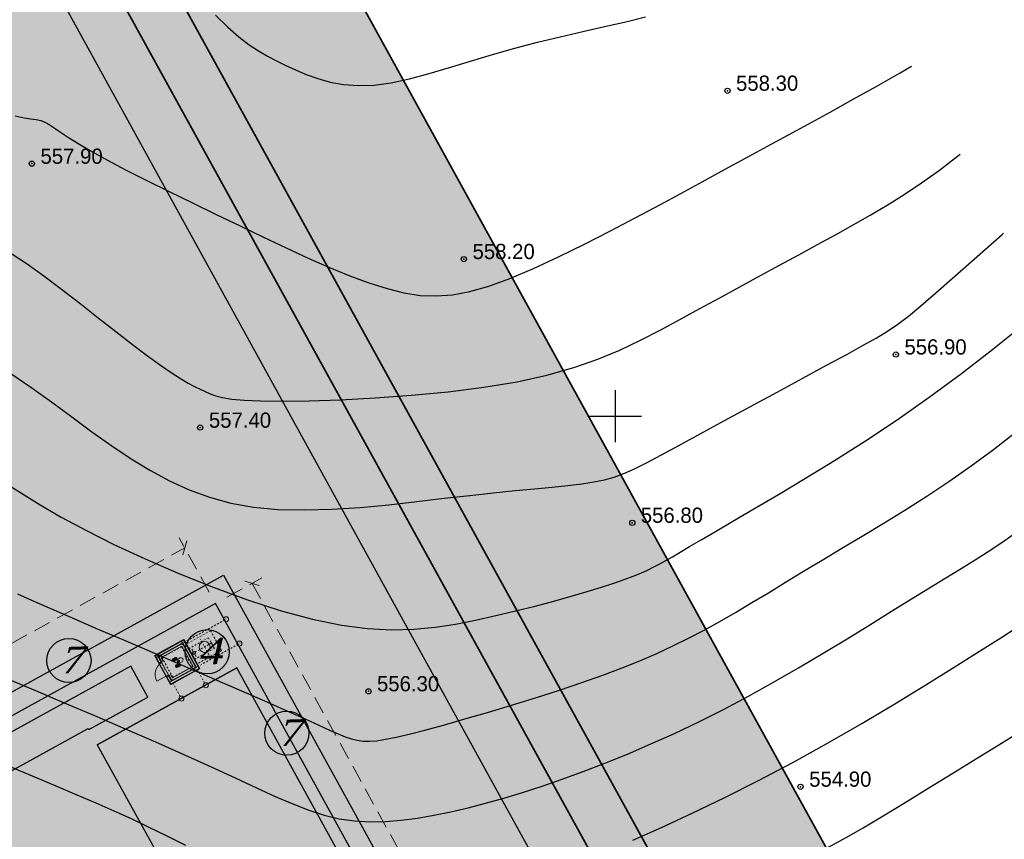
# Model space of a CAD drawing. Extents: x 883 to 364438, y -13 to 4201180.
# Tile 16 of 256: x 362263 to 362319, y 4200876 to 4200923. Entities that reach past the tile are written whole.
import ezdxf

# ---------------------------------------------------------------- set-up
doc = ezdxf.new("R2010")
doc.units = 0
doc.header["$LTSCALE"] = 0.5
doc.header["$MEASUREMENT"] = 0
doc.header["$PDMODE"] = 32
doc.header["$PDSIZE"] = 0.3
for name, pattern in [('ACAD_ISO03W100', [30, 12, -18]), ('ACAD_ISO10W100', [18, 12, -3, 0, -3]), ('CONTI', [0]), ('G_BUILDING_LINE', [3, 2, -1]), ('STRIH_1', [3, 2, -1])]:
    doc.linetypes.add(name, pattern=pattern)
for name, color, linetype in [('(004) Точки рельефа', 7, 'Continuous'), ('00', 7, 'Continuous'), ('GORIZDEFAULT', 32, 'CONTI'), ('PI_TTDEFAULT', 5, 'CONTI'), ('SETKR', 2, 'CONTI')]:
    doc.layers.add(name, color=color, linetype=linetype)
doc.layers.add('(032) Горизонтали утолщенные', color=32, linetype='Continuous', lineweight=30)
doc.layers.add('.', color=7, linetype='Continuous', lineweight=15)
doc.styles.add('D-431', font='d431.ttf')
doc.styles.add('ESKD1', font='times.ttf', dxfattribs={"width": 0.6, "oblique": 15})
doc.styles.get("Standard").update_dxf_attribs({"font": 'times.ttf'})
doc.styles.add('TimesNewRomanCyr', font='times.ttf', dxfattribs={"width": 0.5, "height": 1})
doc.linetypes.add('ограждение2', pattern='A,0.25,-0.1,[132,ltypeshp.shx,S=0.1,R=0,X=-0.1,Y=0],-0.1,1', length=1.45)
doc.dimstyles.new('GENPLAN1', dxfattribs={"dimscale": 0.5, "dimtxt": 1, "dimasz": 1.2, "dimexe": 1.3, "dimexo": 1.5, "dimgap": 0.5, "dimtad": 1, "dimdec": 1, "dimzin": 0, "dimdsep": 46, "dimtxsty": 'TimesNewRomanCyr', "dimblk1": 'OBLIQUE', "dimblk2": 'OBLIQUE', "dimsah": 1, "dimcen": 1, "dimadec": 0, "dimazin": 0, "dimtfac": 0.75, "dimtdec": 1, "dimtix": 1, "dimtmove": 0, "dimatfit": 3, "dimfxl": 1, "dimtvp": 1.2, "dimtfill": 1, "dimlwd": 0, "dimlwe": 0, "dimarcsym": 0})

# ---------------------------------------------------------------- blocks, each defined once
blk = doc.blocks.new('BL_333')
at = {"color": 0}
for p, q in [((0, -1.5), (0, 1.5)), ((-1.5, 0), (1.5, 0))]:
    blk.add_line(p, q, dxfattribs=at)
blk = doc.blocks.new('gergrgrre')
at = {"layer": '(032) Горизонтали утолщенные', "color": 32}
for points in [[(360515.46, 4200917.28, 558), (360515.98, 4200917.16, 558), (360516.37, 4200917.1, 558), (360516.68, 4200917.07, 558), (360516.93, 4200917.01, 558), (360517.17, 4200916.92, 558), (360517.42, 4200916.78, 558), (360517.71, 4200916.58, 558), (360518.08, 4200916.33, 558), (360518.54, 4200916.03, 558), (360519.12, 4200915.66, 558), (360519.87, 4200915.22, 558), (360520.78, 4200914.72, 558), (360521.85, 4200914.16, 558), (360523.04, 4200913.56, 558), (360524.32, 4200912.93, 558), (360525.66, 4200912.28, 558), (360527.03, 4200911.61, 558), (360528.4, 4200910.95, 558), (360529.75, 4200910.3, 558), (360531.06, 4200909.68, 558), (360532.33, 4200909.1, 558), (360533.55, 4200908.56, 558), (360534.71, 4200908.08, 558), (360535.82, 4200907.67, 558), (360536.86, 4200907.34, 558)], [(360536.86, 4200907.34, 558), (360537.83, 4200907.1, 558), (360538.76, 4200906.95, 558), (360539.69, 4200906.92, 558), (360540.63, 4200906.99, 558), (360541.63, 4200907.17, 558), (360542.72, 4200907.48, 558), (360543.93, 4200907.92, 558), (360545.28, 4200908.49, 558), (360546.72, 4200909.16, 558), (360548.22, 4200909.9, 558), (360549.72, 4200910.67, 558), (360551.18, 4200911.43, 558), (360552.55, 4200912.16, 558), (360553.77, 4200912.82, 558), (360554.81, 4200913.39, 558), (360555.72, 4200913.88, 558), (360556.53, 4200914.33, 558), (360557.31, 4200914.75, 558), (360558.11, 4200915.18, 558), (360558.97, 4200915.65, 558), (360559.95, 4200916.18, 558), (360561.09, 4200916.8, 558), (360562.35, 4200917.49, 558), (360563.68, 4200918.23, 558), (360565.05, 4200918.99, 558), (360566.39, 4200919.76, 558), (360567.035, 4200920.138, 558)], [(360515.6, 4200889.79, 556), (360516.58, 4200889.35, 556), (360517.68, 4200888.86, 556), (360518.88, 4200888.34, 556), (360520.18, 4200887.78, 556), (360521.57, 4200887.19, 556), (360523.03, 4200886.56, 556), (360524.54, 4200885.91, 556), (360526.04, 4200885.27, 556), (360527.51, 4200884.63, 556), (360528.89, 4200884.03, 556), (360530.16, 4200883.48, 556), (360531.27, 4200882.98, 556), (360532.19, 4200882.57, 556), (360532.94, 4200882.23, 556), (360533.55, 4200881.95, 556), (360534.04, 4200881.73, 556), (360534.45, 4200881.57, 556), (360534.81, 4200881.45, 556), (360535.15, 4200881.37, 556), (360535.48, 4200881.32, 556), (360535.85, 4200881.31, 556), (360536.27, 4200881.34, 556), (360536.78, 4200881.42, 556), (360537.39, 4200881.54, 556), (360538.13, 4200881.72, 556), (360539.03, 4200881.95, 556), (360540.11, 4200882.24, 556), (360541.33, 4200882.59, 556), (360542.64, 4200882.97, 556), (360544.02, 4200883.38, 556), (360545.41, 4200883.81, 556), (360546.78, 4200884.25, 556), (360548.07, 4200884.68, 556), (360549.27, 4200885.11, 556), (360550.38, 4200885.52, 556), (360551.41, 4200885.94, 556), (360552.38, 4200886.36, 556), (360553.31, 4200886.79, 556), (360554.21, 4200887.23, 556), (360555.11, 4200887.7, 556), (360556, 4200888.2, 556), (360556.91, 4200888.72, 556), (360557.84, 4200889.28, 556), (360558.8, 4200889.85, 556), (360559.79, 4200890.46, 556), (360560.82, 4200891.08, 556), (360561.89, 4200891.73, 556), (360563.02, 4200892.41, 556), (360564.2, 4200893.1, 556), (360565.41, 4200893.83, 556), (360566.65, 4200894.6, 556), (360567.91, 4200895.4, 556), (360569.19, 4200896.25, 556), (360570.47, 4200897.14, 556), (360571.75, 4200898.08, 556), (360573.01, 4200899.06, 556)]]:
    blk.add_polyline3d(points, dxfattribs=at)
at = {"layer": 'GORIZDEFAULT', "color": 32}
for points in [[(360526.98, 4200923.07, 558.5), (360527.7, 4200922.38, 558.5), (360528.34, 4200921.82, 558.5), (360528.92, 4200921.37, 558.5), (360529.46, 4200921.01, 558.5), (360529.98, 4200920.71, 558.5), (360530.5, 4200920.44, 558.5), (360531.03, 4200920.18, 558.5), (360531.6, 4200919.92, 558.5), (360532.21, 4200919.66, 558.5), (360532.88, 4200919.42, 558.5), (360533.59, 4200919.22, 558.5), (360534.36, 4200919.08, 558.5), (360535.2, 4200919.02, 558.5), (360536.11, 4200919.05, 558.5), (360537.1, 4200919.18, 558.5), (360538.16, 4200919.41, 558.5), (360539.28, 4200919.71, 558.5), (360540.45, 4200920.05, 558.5), (360541.67, 4200920.43, 558.5), (360542.92, 4200920.81, 558.5), (360544.21, 4200921.18, 558.5), (360545.51, 4200921.52, 558.5), (360546.82, 4200921.83, 558.5), (360548.12, 4200922.12, 558.5), (360549.38, 4200922.41, 558.5), (360550.59, 4200922.69, 558.5), (360551.73, 4200922.98, 558.5)], [(360515.16, 4200902.5, 557), (360516.36, 4200901.67, 557), (360517.55, 4200900.82, 557), (360518.72, 4200899.96, 557), (360519.88, 4200899.11, 557), (360521.02, 4200898.3, 557), (360522.14, 4200897.55, 557)], [(360514.85, 4200896.19, 556.5), (360515.83, 4200895.57, 556.5), (360516.9, 4200894.9, 556.5), (360518.11, 4200894.2, 556.5), (360519.52, 4200893.44, 556.5), (360521.14, 4200892.63, 556.5), (360522.95, 4200891.79, 556.5), (360524.87, 4200890.96, 556.5), (360526.85, 4200890.17, 556.5), (360528.84, 4200889.44, 556.5), (360530.76, 4200888.81, 556.5), (360532.58, 4200888.32, 556.5), (360534.23, 4200887.98, 556.5), (360535.73, 4200887.79, 556.5), (360537.12, 4200887.71, 556.5), (360538.4, 4200887.75, 556.5), (360539.62, 4200887.86, 556.5), (360540.79, 4200888.05, 556.5), (360541.95, 4200888.27, 556.5), (360543.11, 4200888.53, 556.5), (360544.26, 4200888.8, 556.5), (360545.38, 4200889.08, 556.5), (360546.45, 4200889.37, 556.5), (360547.46, 4200889.65, 556.5), (360548.38, 4200889.92, 556.5), (360549.2, 4200890.17, 556.5), (360549.91, 4200890.4, 556.5), (360550.5, 4200890.61, 556.5), (360551.02, 4200890.8, 556.5), (360551.46, 4200890.98, 556.5), (360551.85, 4200891.15, 556.5), (360552.21, 4200891.33, 556.5), (360552.55, 4200891.51, 556.5), (360552.9, 4200891.7, 556.5), (360553.28, 4200891.92, 556.5), (360553.72, 4200892.19, 556.5), (360554.26, 4200892.51, 556.5), (360554.93, 4200892.9, 556.5), (360555.75, 4200893.38, 556.5), (360556.76, 4200893.97, 556.5), (360557.97, 4200894.68, 556.5), (360559.38, 4200895.5, 556.5), (360560.93, 4200896.43, 556.5), (360562.61, 4200897.45, 556.5), (360564.38, 4200898.58, 556.5), (360566.21, 4200899.79, 556.5), (360568.06, 4200901.09, 556.5), (360569.91, 4200902.45, 556.5), (360571.72, 4200903.85, 556.5), (360573.45, 4200905.24, 556.5)], [(360515.28, 4200909.34, 557.5), (360516.15, 4200908.76, 557.5), (360517.11, 4200908.08, 557.5), (360518.13, 4200907.31, 557.5), (360519.19, 4200906.5, 557.5), (360520.24, 4200905.67, 557.5), (360521.26, 4200904.87, 557.5), (360522.22, 4200904.12, 557.5), (360523.08, 4200903.47, 557.5), (360523.82, 4200902.93, 557.5), (360524.44, 4200902.51, 557.5), (360524.97, 4200902.17, 557.5), (360525.41, 4200901.91, 557.5), (360525.79, 4200901.71, 557.5), (360526.11, 4200901.55, 557.5), (360526.4, 4200901.42, 557.5), (360526.68, 4200901.29, 557.5), (360527, 4200901.17, 557.5), (360527.39, 4200901.07, 557.5), (360527.92, 4200900.98, 557.5), (360528.63, 4200900.92, 557.5), (360529.58, 4200900.88, 557.5), (360530.82, 4200900.87, 557.5), (360532.38, 4200900.89, 557.5), (360534.19, 4200900.95, 557.5), (360536.18, 4200901.06, 557.5), (360538.27, 4200901.21, 557.5), (360540.38, 4200901.41, 557.5), (360542.43, 4200901.67, 557.5), (360544.35, 4200901.98, 557.5), (360546.06, 4200902.36, 557.5), (360547.6, 4200902.8, 557.5), (360548.98, 4200903.28, 557.5), (360550.25, 4200903.81, 557.5), (360551.44, 4200904.37, 557.5), (360552.58, 4200904.96, 557.5), (360553.7, 4200905.57, 557.5), (360554.85, 4200906.19, 557.5), (360556, 4200906.82, 557.5), (360557.16, 4200907.44, 557.5), (360558.31, 4200908.07, 557.5), (360559.44, 4200908.69, 557.5), (360560.55, 4200909.29, 557.5), (360561.63, 4200909.87, 557.5), (360562.67, 4200910.44, 557.5), (360563.68, 4200911, 557.5), (360564.66, 4200911.56, 557.5), (360565.64, 4200912.14, 557.5), (360566.62, 4200912.76, 557.5), (360567.62, 4200913.43, 557.5), (360568.64, 4200914.16, 557.5), (360569.69, 4200914.96, 557.5), (360569.828, 4200915.071, 557.5)], [(360522.14, 4200897.55, 557), (360523.25, 4200896.87, 557), (360524.35, 4200896.28, 557), (360525.48, 4200895.77, 557), (360526.65, 4200895.34, 557), (360527.88, 4200895.01, 557), (360529.18, 4200894.78, 557), (360530.58, 4200894.64, 557), (360532.09, 4200894.61, 557), (360533.68, 4200894.65, 557), (360535.31, 4200894.76, 557), (360536.96, 4200894.91, 557), (360538.58, 4200895.09, 557), (360540.15, 4200895.28, 557), (360541.63, 4200895.45, 557), (360542.99, 4200895.6, 557), (360544.23, 4200895.73, 557), (360545.35, 4200895.83, 557), (360546.36, 4200895.93, 557), (360547.27, 4200896.02, 557), (360548.06, 4200896.12, 557), (360548.76, 4200896.22, 557), (360549.37, 4200896.35, 557), (360549.93, 4200896.5, 557), (360550.48, 4200896.71, 557), (360551.09, 4200896.97, 557), (360551.78, 4200897.32, 557), (360552.62, 4200897.76, 557), (360553.64, 4200898.31, 557), (360554.88, 4200898.99, 557), (360556.28, 4200899.75, 557), (360557.78, 4200900.56, 557), (360559.3, 4200901.39, 557), (360560.78, 4200902.19, 557), (360562.14, 4200902.93, 557), (360563.31, 4200903.56, 557), (360564.25, 4200904.08, 557), (360565.01, 4200904.5, 557), (360565.65, 4200904.89, 557), (360566.24, 4200905.29, 557), (360566.86, 4200905.76, 557), (360567.57, 4200906.35, 557), (360568.44, 4200907.1, 557), (360569.53, 4200908.06, 557), (360570.82, 4200909.19, 557), (360572.26, 4200910.46, 557), (360572.334, 4200910.524, 557)], [(360515.11, 4200884.86, 555.5), (360516.63, 4200884.22, 555.5), (360518.29, 4200883.52, 555.5), (360520.03, 4200882.78, 555.5), (360521.79, 4200882.02, 555.5), (360523.53, 4200881.27, 555.5), (360525.2, 4200880.53, 555.5), (360526.74, 4200879.84, 555.5), (360528.12, 4200879.21, 555.5), (360529.34, 4200878.63, 555.5), (360530.43, 4200878.13, 555.5), (360531.43, 4200877.7, 555.5), (360532.36, 4200877.34, 555.5), (360533.24, 4200877.05, 555.5), (360534.11, 4200876.85, 555.5), (360534.98, 4200876.72, 555.5), (360535.87, 4200876.67, 555.5), (360536.77, 4200876.69, 555.5), (360537.68, 4200876.76, 555.5), (360538.61, 4200876.89, 555.5), (360539.56, 4200877.05, 555.5), (360540.53, 4200877.25, 555.5), (360541.52, 4200877.48, 555.5), (360542.53, 4200877.74, 555.5), (360543.58, 4200878.03, 555.5), (360544.66, 4200878.36, 555.5), (360545.78, 4200878.72, 555.5), (360546.94, 4200879.12, 555.5), (360548.14, 4200879.56, 555.5), (360549.4, 4200880.04, 555.5), (360550.7, 4200880.57, 555.5), (360552.03, 4200881.15, 555.5), (360553.4, 4200881.76, 555.5), (360554.8, 4200882.43, 555.5), (360556.22, 4200883.14, 555.5), (360557.66, 4200883.9, 555.5), (360559.1, 4200884.7, 555.5), (360560.54, 4200885.53, 555.5), (360561.96, 4200886.37, 555.5), (360563.33, 4200887.2, 555.5), (360564.64, 4200888.01, 555.5), (360565.88, 4200888.78, 555.5), (360567.03, 4200889.49, 555.5), (360568.07, 4200890.13, 555.5), (360569.02, 4200890.71, 555.5), (360569.89, 4200891.24, 555.5), (360570.69, 4200891.74, 555.5), (360571.45, 4200892.22, 555.5), (360572.17, 4200892.7, 555.5), (360572.88, 4200893.19, 555.5)], [(360514.93, 4200879.95, 555), (360516.45, 4200879.31, 555), (360517.8, 4200878.74, 555), (360519.01, 4200878.23, 555), (360520.11, 4200877.76, 555), (360521.13, 4200877.31, 555), (360522.13, 4200876.86, 555), (360523.12, 4200876.39, 555), (360524.16, 4200875.89, 555), (360525.27, 4200875.33, 555)], [(360551.01, 4200875.62, 555), (360552.65, 4200876.35, 555), (360554.42, 4200877.17, 555), (360556.29, 4200878.07, 555), (360558.23, 4200879.04, 555), (360560.21, 4200880.09, 555), (360562.21, 4200881.19, 555), (360564.17, 4200882.33, 555), (360566.07, 4200883.46, 555), (360567.86, 4200884.55, 555), (360569.5, 4200885.57, 555), (360570.95, 4200886.48, 555), (360572.17, 4200887.26, 555), (360573.12, 4200887.86, 555)], [(360547.95, 4200869.1, 554.5), (360549.2, 4200869.6, 554.5), (360550.61, 4200870.19, 554.5), (360552.12, 4200870.83, 554.5), (360553.67, 4200871.48, 554.5), (360555.18, 4200872.14, 554.5), (360556.62, 4200872.75, 554.5), (360557.9, 4200873.3, 554.5), (360559, 4200873.76, 554.5), (360559.95, 4200874.17, 554.5), (360560.79, 4200874.53, 554.5), (360561.59, 4200874.9, 554.5), (360562.4, 4200875.3, 554.5), (360563.27, 4200875.77, 554.5), (360564.26, 4200876.33, 554.5), (360565.4, 4200877.01, 554.5), (360566.68, 4200877.78, 554.5), (360568.03, 4200878.62, 554.5), (360569.41, 4200879.47, 554.5), (360570.77, 4200880.32, 554.5), (360572.06, 4200881.11, 554.5), (360573.24, 4200881.83, 554.5)]]:
    blk.add_polyline3d(points, dxfattribs=at)
at = {"layer": 'PI_TTDEFAULT', "color": 5}
for p in [(360556.45, 4200918.72, 558.3), (360516.42, 4200914.53, 557.9), (360541.28, 4200909.04, 558.2), (360566.14, 4200903.55, 556.9), (360526.11, 4200899.35, 557.4), (360550.97, 4200893.87, 556.8), (360535.79, 4200884.18, 556.3), (360560.65, 4200878.69, 554.9)]:
    blk.add_point(p, dxfattribs=at)
at = {"layer": 'SETKR', "color": 92}
blk.add_blockref('BL_333', (360550, 4200900), dxfattribs=at)
at = {"layer": '(004) Точки рельефа', "style": 'D-431'}
for s, p in [('558.30', (360556.94, 4200918.72)), ('557.90', (360516.92, 4200914.52)), ('558.20', (360541.78, 4200909.04)), ('556.90', (360566.63, 4200903.55)), ('557.40', (360526.61, 4200899.34)), ('556.80', (360551.46, 4200893.87)), ('556.30', (360536.28, 4200884.18)), ('554.90', (360561.15, 4200878.69))]:
    blk.add_text(s, height=0.875, dxfattribs=at).set_placement(p)
blk = doc.blocks.new('A$C7c9ca7ec')
at = {"lineweight": 0}
h = blk.add_hatch(dxfattribs=at)
h.set_pattern_fill('ANSI37', color=256, scale=30, style=0)
h.set_pattern_definition([(45, (-135089.7, -39476.91), (-67.35192, 67.35192), []), (135, (-135089.7, -39476.91), (-67.35192, -67.35192), [])])
h.paths.add_polyline_path([(-2325, 8036, 1), (-2775, 8036), (-2775, 7586, 1), (-2325, 7586)])
h = blk.add_hatch(dxfattribs=at)
h.set_pattern_fill('ANSI37', color=256, scale=30, style=0)
h.set_pattern_definition([(45, (-133889.7, -39476.91), (-67.35192, 67.35192), []), (135, (-133889.7, -39476.91), (-67.35192, -67.35192), [])])
h.paths.add_polyline_path([(-1125, 8036, 1), (-1575, 8036), (-1575, 7586, 1), (-1125, 7586)])
for p, q in [((-3150, 10050), (-3150, 12345)), ((-3330, 10050), (-3150, 10050)), ((-570, 10050), (-750, 10050)), ((-2775, 7586), (-2775, 8036)), ((-2325, 8036), (-2325, 7586)), ((-2250, 7405), (-2325, 6893)), ((-1650, 7405), (-1575, 6893)), ((-1575, 7586), (-1575, 8036)), ((-1125, 8036), (-1125, 7586)), ((-1950, 4350), (-1950, 4350)), ((-1950, 4350), (-1950, 4350)), ((-1950, 2250), (-1950, 2250)), ((-1950, 2250), (-1950, 2250))]:
    blk.add_line(p, q, dxfattribs=at)
at = {"linetype": 'ACAD_ISO03W100', "lineweight": 0, "ltscale": 5}
for p, q in [((-4800, 10500), (900, 10500)), ((-4800, 10500), (-4800, 4800)), ((900, 10500), (900, 4800)), ((-4350, 10050), (-4350, 5250)), ((-4350, 10050), (-3330, 10050)), ((-3900, 9600), (0, 9600)), ((-3900, 9600), (-3900, 5700)), ((-570, 10050), (450, 10050)), ((0, 9600), (0, 5700)), ((450, 10050), (450, 5250)), ((-4350, 5250), (450, 5250)), ((-3900, 5700), (0, 5700)), ((-4800, 4800), (900, 4800)), ((-3900, 0), (-3900, 4800)), ((-3000, 900), (-3000, 4800)), ((-900, 900), (-900, 4800)), ((0, 0), (0, 4800))]:
    blk.add_line(p, q, dxfattribs=at)
at = {"color": 0, "lineweight": 0}
for p, q in [((-4725, 10425), (-3330, 10425)), ((-4725, 10425), (-4725, 4875)), ((-3330, 10425), (-3330, 9675)), ((-570, 10425), (825, 10425)), ((-570, 10425), (-570, 9675)), ((825, 10425), (825, 4875)), ((-3975, 9675), (-3330, 9675)), ((-3975, 9675), (-3975, 5625)), ((-570, 9675), (75, 9675)), ((75, 9675), (75, 5625)), ((-3975, 5625), (75, 5625)), ((-4725, 4875), (825, 4875))]:
    blk.add_line(p, q, dxfattribs=at)
at = {"color": 1, "linetype": 'ACAD_ISO10W100', "lineweight": 0, "ltscale": 40}
for p, q in [((-4350, 10425), (-4350, -2864)), ((450, 10425), (450, -2864)), ((-7411, 10050), (825, 10050)), ((-7411, 5250), (825, 5250)), ((-2709, 4350), (-1158, 4350)), ((-1950, 4737), (-1950, 770)), ((-3487, 2250), (-413, 2250))]:
    blk.add_line(p, q, dxfattribs=at)
at = {"color": 0, "linetype": 'ACAD_ISO03W100', "lineweight": 0, "ltscale": 5}
for p, q in [((-3900, 0), (0, 0)), ((-3000, 900), (-900, 900))]:
    blk.add_line(p, q, dxfattribs=at)
at = {"lineweight": 0}
for points in [[(-3330, 10100), (-4400, 10100), (-4400, 5200), (500, 5200), (500, 10100), (-570, 10100)], [(-3330, 10050), (-4350, 10050), (-4350, 5250), (450, 5250), (450, 10050), (-570, 10050)], [(-3330, 10000), (-4300, 10000), (-4300, 5300), (400, 5300), (400, 10000), (-570, 10000)]]:
    blk.add_lwpolyline(points, dxfattribs=at)
for points in [[(-4350, 10050), (400, 10050), (450, 5250), (-4350, 5250)], [(-4300, 10000), (-4300, 10000), (-4300, 10000), (-4300, 10000)], [(-4300, 10000), (-4167, 10000), (-4167, 9872), (-4300, 9872)], [(267, 10000), (400, 10000), (400, 9872), (267, 9872)], [(-4300, 5428), (-4167, 5428), (-4167, 5300), (-4300, 5300)], [(267, 5428), (400, 5428), (400, 5300), (267, 5300)]]:
    blk.add_lwpolyline(points, close=True, dxfattribs=at)
for centre, radius in [((-7846, 10050), 435), ((-1950, 7303), 119), ((-7846, 5250), 435), ((-1950, 4350), 300), ((-1950, 2250), 945), ((-4350, -3299), 435), ((450, -3299), 435)]:
    blk.add_circle(centre, radius, dxfattribs=at)
for centre, radius, start, end in [((-3226, 9863), 2483, 4.31839, 88.24864), ((-2550, 8036), 225, 0, 180), ((-2550, 7586), 225, 180, 0), ((-1950, 6925), 376, 184.77189, 355.22811), ((-1950, 7269), 329, 24.24185, 155.75815), ((-1350, 8036), 225, 0, 180), ((-1350, 7586), 225, 180, 0)]:
    blk.add_arc(centre, radius, start, end, dxfattribs=at)
at = {"color": 0, "lineweight": 0, "char_height": 400, "attachment_point": 1}
for s, insert, width in [('\\pi-38.47209;{\\C256;А}', (-7993, 10301), 338.34), ('\\pi14.59208;{\\C256;Б}', (-7993, 5501), 338.34), ('\\pi8.34463;{\\C256;2}', (-4498, -3048), 274.8), ('{\\fTimes New Roman|b0|i0|c0|p18;\\C256;1}', (371, -3048), 227.22)]:
    blk.add_mtext(s, dxfattribs=dict(at, insert=insert, width=width))
blk = doc.blocks.new('_Oblique')
at = {"color": 0, "linetype": 'ByBlock', "lineweight": -2}
blk.add_line((-0.5, -0.5), (0.5, 0.5), dxfattribs=at)
blk = doc.blocks.new('*D425')
at = {"color": 0, "linetype": 'G_BUILDING_LINE', "lineweight": 0, "transparency": 16777216}
for p, q in [((362273.683, 4200889.883), (362271.966, 4200892.998)), ((362217.651, 4200862.319), (362272.28, 4200892.429)), ((362219.054, 4200859.774), (362217.337, 4200862.889))]:
    blk.add_line(p, q, dxfattribs=at)
at = {"layer": 'Defpoints', "color": 0, "linetype": 'Continuous', "lineweight": 30, "transparency": 16777216}
for p in [(362272.28, 4200892.429), (362274.045, 4200889.226), (362219.416, 4200859.117)]:
    blk.add_point(p, dxfattribs=at)
at = {"color": 0, "linetype": 'Continuous', "lineweight": 0, "transparency": 16777216, "xscale": 0.6, "yscale": 0.6, "zscale": 0.6}
for p, rotation in [((362272.28, 4200892.429), 28.86185419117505), ((362217.651, 4200862.319), 208.8618541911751)]:
    blk.add_blockref('_Oblique', p, dxfattribs=dict(at, rotation=rotation))
at = {"color": 0, "linetype": 'Continuous', "lineweight": 30, "transparency": 16777216, "insert": (362244.599, 4200878.04), "char_height": 1, "attachment_point": 5, "rotation": 28.8619, "style": 'TimesNewRomanCyr', "bg_fill": 3, "box_fill_scale": 1.25, "bg_fill_color": 256, "bg_fill_true_color": 13158600, "bg_fill_transparency": 0}
blk.add_mtext('62.4', dxfattribs=at)
blk = doc.blocks.new('*D426')
at = {"color": 0, "linetype": 'G_BUILDING_LINE', "lineweight": 0, "transparency": 16777216}
for p, q in [((362274.701, 4200889.588), (362276.721, 4200890.701)), ((362276.151, 4200890.387), (362301.325, 4200844.697)), ((362299.875, 4200843.898), (362301.894, 4200845.01))]:
    blk.add_line(p, q, dxfattribs=at)
at = {"layer": 'Defpoints', "color": 0, "linetype": 'Continuous', "lineweight": 30, "transparency": 16777216}
for p in [(362274.045, 4200889.226), (362301.325, 4200844.697), (362299.218, 4200843.536)]:
    blk.add_point(p, dxfattribs=at)
at = {"color": 0, "linetype": 'Continuous', "lineweight": 0, "transparency": 16777216, "xscale": 0.6, "yscale": 0.6, "zscale": 0.6}
for p, rotation in [((362276.151, 4200890.387), 118.8525340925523), ((362301.325, 4200844.697), 298.8525340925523)]:
    blk.add_blockref('_Oblique', p, dxfattribs=dict(at, rotation=rotation))
at = {"color": 0, "linetype": 'Continuous', "lineweight": 30, "transparency": 16777216, "insert": (362289.404, 4200867.909), "char_height": 1, "attachment_point": 5, "rotation": 298.8525, "style": 'TimesNewRomanCyr', "bg_fill": 3, "box_fill_scale": 1.25, "bg_fill_color": 256, "bg_fill_true_color": 13158600, "bg_fill_transparency": 0}
blk.add_mtext('52.2', dxfattribs=at)

msp = doc.modelspace()

# ---------------------------------------------------------------- hatches: boundary and pattern name
at = {"layer": '.', "linetype": 'Continuous', "lineweight": 30, "true_color": 0xafd9aa}
h = msp.add_hatch(color=9, dxfattribs=at)
h.dxf.hatch_style = 1
edge = h.paths.add_edge_path()
edge.add_line((362217.786, 4200859.589), (362273.465, 4200890.277))
edge.add_line((362273.465, 4200890.277), (362274.517, 4200890.857))
edge.add_line((362274.517, 4200890.857), (362300.269, 4200844.115))
edge.add_line((362300.269, 4200844.115), (362302.265, 4200845.215))
edge.add_line((362302.265, 4200845.215), (362293.475, 4200861.166))
edge.add_line((362293.475, 4200861.166), (362298.314, 4200863.833))
edge.add_line((362298.314, 4200863.833), (362260.761, 4200931.978))
edge.add_arc((362253.518, 4200926.931), 8.828, 34.87, 121.2214)
edge.add_line((362248.942, 4200934.481), (362245.872, 4200932.789))
edge.add_line((362245.872, 4200932.789), (362247.682, 4200929.505))
edge.add_line((362247.682, 4200929.505), (362238.574, 4200924.485))
edge.add_line((362238.574, 4200924.485), (362247.551, 4200908.195))
edge.add_line((362247.551, 4200908.195), (362206.212, 4200885.415))
edge.add_line((362206.212, 4200885.415), (362197.235, 4200901.705))
edge.add_line((362197.235, 4200901.705), (362188.127, 4200896.686))
edge.add_line((362188.127, 4200896.686), (362186.317, 4200899.97))
edge.add_line((362186.317, 4200899.97), (362174.749, 4200893.595))
edge.add_arc((362178.687, 4200885.694), 8.828, 116.4941, 202.8455)
edge.add_line((362170.552, 4200882.267), (362290.753, 4200664.143))
edge.add_arc((362295.132, 4200666.557), 5, 208.8577, 298.8577)
edge.add_line((362297.545, 4200662.177), (362378.996, 4200707.063))
edge.add_arc((362376.583, 4200711.442), 5, 298.8577, 388.8577)
edge.add_line((362380.962, 4200713.855), (362311.457, 4200839.984))
edge.add_arc((362308.829, 4200838.536), 3, 28.8577, 118.8577)
edge.add_line((362307.381, 4200841.163), (362303.177, 4200838.847))
edge.add_line((362303.177, 4200838.847), (362314.028, 4200819.156))
edge.add_line((362314.028, 4200819.156), (362312.969, 4200818.592))
edge.add_line((362312.969, 4200818.592), (362357.756, 4200737.318))
edge.add_line((362357.756, 4200737.318), (362371.149, 4200713.014))
edge.add_line((362371.149, 4200713.014), (362296.705, 4200671.99))
edge.add_line((362296.705, 4200671.99), (362238.91, 4200776.868))
edge.add_line((362238.91, 4200776.868), (362257.678, 4200787.21))
edge.add_line((362257.678, 4200787.21), (362217.786, 4200859.589))
edge = h.paths.add_edge_path()
edge.add_line((362052.769, 4200879.245), (362048.426, 4200887.127))
edge.add_line((362048.426, 4200887.127), (362130.415, 4200932.309))
edge.add_arc((362132.829, 4200927.93), 5, 28.8577, 118.8577, ccw=False)
edge.add_line((362137.208, 4200930.343), (362285.498, 4200661.248))
edge.add_arc((362281.119, 4200658.834), 5, -61.1423, 28.8577, ccw=False)
edge.add_line((362283.532, 4200654.455), (362201.542, 4200609.273))
edge.add_line((362201.542, 4200609.273), (362197.198, 4200617.156))
edge.add_line((362197.198, 4200617.156), (362275.685, 4200660.407))
edge.add_line((362275.685, 4200660.407), (362131.256, 4200922.496))
edge.add_line((362131.256, 4200922.496), (362052.769, 4200879.245))
edge = h.paths.add_edge_path()
edge.add_line((362471.446, 4200768.285), (362475.79, 4200760.402))
edge.add_line((362475.79, 4200760.402), (362393.009, 4200714.785))
edge.add_arc((362390.596, 4200719.164), 5, 208.8577, 298.8577, ccw=False)
edge.add_line((362386.217, 4200716.751), (362237.927, 4200985.847))
edge.add_arc((362242.306, 4200988.26), 5, 118.8577, 208.8577, ccw=False)
edge.add_line((362239.893, 4200992.639), (362322.674, 4201038.257))
edge.add_line((362322.674, 4201038.257), (362327.017, 4201030.374))
edge.add_line((362327.017, 4201030.374), (362247.74, 4200986.687))
edge.add_line((362247.74, 4200986.687), (362392.169, 4200724.598))
edge.add_line((362392.169, 4200724.598), (362471.446, 4200768.285))
h.paths.add_polyline_path([(362022.122, 4200934.86), (362019.226, 4200940.115), (362293.474, 4201091.244), (362296.37, 4201085.989)])
h.paths.add_polyline_path([(362045.53, 4200892.382), (362027.914, 4200924.35), (362302.161, 4201075.479), (362319.778, 4201043.512)])
edge = h.paths.add_edge_path()
edge.add_line((362382.733, 4200691.995), (362418.895, 4200626.372))
edge.add_line((362418.895, 4200626.372), (362426.777, 4200630.716))
edge.add_line((362426.777, 4200630.716), (362388.684, 4200699.842))
edge.add_arc((362384.305, 4200697.429), 5, 28.8577, 118.8577)
edge.add_line((362381.892, 4200701.808), (362204.438, 4200604.018))
edge.add_line((362204.438, 4200604.018), (362208.782, 4200596.136))
edge.add_line((362208.782, 4200596.136), (362382.733, 4200691.995))
edge = h.paths.add_edge_path()
edge.add_line((362483.03, 4200747.265), (362478.686, 4200755.148))
edge.add_line((362478.686, 4200755.148), (362395.905, 4200709.53))
edge.add_arc((362398.318, 4200705.151), 5, 118.8577, 208.8577)
edge.add_line((362393.939, 4200702.738), (362432.032, 4200633.612))
edge.add_line((362432.032, 4200633.612), (362439.915, 4200637.956))
edge.add_line((362439.915, 4200637.956), (362403.752, 4200703.578))
edge.add_line((362403.752, 4200703.578), (362483.03, 4200747.265))
edge = h.paths.add_edge_path(flags=17)
edge.add_arc((362228.293, 4200980.538), 5, 28.8577, 118.8577)
edge.add_line((362225.88, 4200984.917), (362144.429, 4200940.032))
edge.add_arc((362146.842, 4200935.652), 5, 118.8577, 208.8577)
edge.add_line((362142.463, 4200933.239), (362158.953, 4200903.314))
edge.add_line((362158.953, 4200903.314), (362158.953, 4200903.314))
edge.add_arc((362168.1, 4200910.873), 11.866, 219.5732, 295.217)
edge.add_line((362173.155, 4200900.138), (362183.18, 4200905.663))
edge.add_line((362183.18, 4200905.663), (362181.37, 4200908.947))
edge.add_line((362181.37, 4200908.947), (362190.478, 4200913.966))
edge.add_line((362190.478, 4200913.966), (362178.605, 4200935.512))
edge.add_line((362178.605, 4200935.512), (362192.166, 4200942.985))
edge.add_line((362192.166, 4200942.985), (362186.804, 4200952.772))
edge.add_line((362186.804, 4200952.772), (362208.112, 4200964.445))
edge.add_line((362208.112, 4200964.445), (362213.445, 4200954.711))
edge.add_line((362213.445, 4200954.711), (362219.944, 4200958.292))
edge.add_line((362219.944, 4200958.292), (362231.817, 4200936.747))
edge.add_line((362231.817, 4200936.747), (362240.925, 4200941.766))
edge.add_line((362240.925, 4200941.766), (362242.735, 4200938.482))
edge.add_line((362242.735, 4200938.482), (362244.262, 4200939.324))
edge.add_arc((362237.887, 4200949.331), 11.866, 302.4985, 378.1423)
edge.add_line((362249.163, 4200953.026), (362232.672, 4200982.951))
at = {"layer": '.', "linetype": 'Continuous', "lineweight": 30, "true_color": 0x636466}
h = msp.add_hatch(color=251, dxfattribs=at)
h.dxf.hatch_style = 1
edge = h.paths.add_edge_path()
edge.add_line((362239.893, 4200992.639), (362322.674, 4201038.257))
edge.add_line((362322.674, 4201038.257), (362319.778, 4201043.512))
edge.add_line((362319.778, 4201043.512), (362045.53, 4200892.382))
edge.add_line((362045.53, 4200892.382), (362048.426, 4200887.127))
edge.add_line((362048.426, 4200887.127), (362130.415, 4200932.309))
edge.add_arc((362132.829, 4200927.93), 5, 28.8577, 118.8577, ccw=False)
edge.add_line((362137.208, 4200930.343), (362285.498, 4200661.248))
edge.add_arc((362281.119, 4200658.834), 5, -61.1423, 28.8577, ccw=False)
edge.add_line((362283.532, 4200654.455), (362201.542, 4200609.273))
edge.add_line((362201.542, 4200609.273), (362204.438, 4200604.018))
edge.add_line((362204.438, 4200604.018), (362381.892, 4200701.808))
edge.add_arc((362384.305, 4200697.429), 5, 28.8577, 118.8577, ccw=False)
edge.add_line((362388.684, 4200699.842), (362426.777, 4200630.716))
edge.add_line((362426.777, 4200630.716), (362432.032, 4200633.612))
edge.add_line((362432.032, 4200633.612), (362393.939, 4200702.738))
edge.add_arc((362398.318, 4200705.151), 5, 118.8577, 208.8577, ccw=False)
edge.add_line((362395.905, 4200709.53), (362478.686, 4200755.148))
edge.add_line((362478.686, 4200755.148), (362475.79, 4200760.402))
edge.add_line((362475.79, 4200760.402), (362393.009, 4200714.785))
edge.add_arc((362390.596, 4200719.164), 5, 208.8577, 298.8577, ccw=False)
edge.add_line((362386.217, 4200716.751), (362237.927, 4200985.847))
edge.add_arc((362242.306, 4200988.26), 5, 118.8577, 208.8577, ccw=False)
h.paths.add_polyline_path([(362027.914, 4200924.35), (362022.122, 4200934.86), (362296.37, 4201085.989), (362302.161, 4201075.479)])
at = {"layer": '.', "linetype": 'Continuous', "lineweight": 50, "true_color": 0xffffff}
h = msp.add_hatch(color=7, dxfattribs=at)
h.dxf.hatch_style = 1
edge = h.paths.add_edge_path()
edge.add_arc((362273.573, 4200886.457), 1.271, 0, 360)
h = msp.add_hatch(color=7, dxfattribs=at)
h.dxf.hatch_style = 1
edge = h.paths.add_edge_path()
edge.add_arc((362265.618, 4200885.952), 1.271, 0, 360)
at = {"layer": '.', "linetype": 'Continuous', "lineweight": 30, "true_color": 0x991b1e}
h = msp.add_hatch(color=244, dxfattribs=at)
h.dxf.hatch_style = 1
h.paths.add_polyline_path([(362270.553, 4200886.238), (362272.218, 4200887.154), (362273.134, 4200885.49), (362271.47, 4200884.574)])
h.paths.add_polyline_path([(362278.137, 4200841.984), (362280.765, 4200843.431), (362278.835, 4200846.935), (362276.207, 4200845.488)])
h.paths.add_polyline_path([(362297.058, 4200835.533), (362300.123, 4200837.222), (362302.488, 4200832.93), (362299.422, 4200831.241)])
at = {"layer": '.', "ltscale": 0.149071}
h = msp.add_hatch(color=256, dxfattribs=at)
h.dxf.hatch_style = 1
h.set_gradient(color1=(51, 204, 0), color2=(51, 204, 0), tint=1)
edge = h.paths.add_edge_path(flags=17)
edge.add_line((362232.795, 4200853.075), (362259.413, 4200804.779))
edge.add_arc((362262.041, 4200806.227), 3, 208.8619, 298.0817)
edge.add_line((362263.453, 4200803.58), (362264.483, 4200804.13))
edge.add_line((362264.483, 4200804.13), (362292.292, 4200818.953))
edge.add_arc((362290.881, 4200821.6), 3, 298.0581, 388.8487)
edge.add_line((362293.509, 4200823.048), (362283.613, 4200841.012))
edge.add_line((362283.613, 4200841.012), (362276.889, 4200837.295))
edge.add_line((362276.889, 4200837.295), (362283.167, 4200825.907))
edge.add_line((362283.167, 4200825.907), (362263.569, 4200815.132))
edge.add_line((362263.569, 4200815.132), (362245.805, 4200847.36))
edge.add_line((362245.805, 4200847.36), (362265.292, 4200858.073))
edge.add_line((362265.292, 4200858.073), (362271.565, 4200846.691))
edge.add_line((362271.565, 4200846.691), (362278.402, 4200850.471))
edge.add_line((362278.402, 4200850.471), (362266.679, 4200871.75))
edge.add_arc((362264.051, 4200870.302), 3, 28.854, 118.8619)
edge.add_line((362262.603, 4200872.929), (362233.974, 4200857.15))
edge.add_arc((362235.422, 4200854.523), 3, 118.8619, 208.8619)
h.paths.add_polyline_path([(362275.276, 4200885.529), (362267.237, 4200881.1), (362274.431, 4200868.093), (362277.393, 4200869.78), (362276.476, 4200871.444), (362279.483, 4200873.045), (362282.762, 4200867.089), (362279.757, 4200865.488), (362278.841, 4200867.152), (362275.866, 4200865.438), (362290.522, 4200838.832), (362298.572, 4200843.263)], flags=17)
h.paths.add_polyline_path([(362304.965, 4200831.533), (362299.945, 4200828.839), (362297.924, 4200832.511), (362294.917, 4200830.855), (362302.298, 4200817.456), (362258.444, 4200794.108), (362223.196, 4200858.06), (362266.714, 4200882.046), (362266.753, 4200881.975), (362270.156, 4200883.85), (362269.175, 4200885.629), (362220.503, 4200858.803), (362257.645, 4200791.414), (362311.354, 4200819.928)])
at = {"layer": '.', "linetype": 'Continuous', "lineweight": 50, "true_color": 0xffffff}
h = msp.add_hatch(color=7, dxfattribs=at)
h.dxf.hatch_style = 1
edge = h.paths.add_edge_path()
edge.add_arc((362278.152, 4200881.771), 1.271, 0, 360)

# ---------------------------------------------------------------- linework, layer by layer
at = {"color": 5, "linetype": 'Continuous', "lineweight": 30}
for points in [[(362239.893, 4200992.639), (362322.674, 4201038.257), (362319.778, 4201043.512), (362045.53, 4200892.382), (362048.426, 4200887.127), (362130.415, 4200932.309, -0.414214), (362137.208, 4200930.343), (362285.498, 4200661.248, -0.414214), (362283.532, 4200654.455), (362201.542, 4200609.273), (362204.438, 4200604.018), (362381.892, 4200701.808, -0.414214), (362388.684, 4200699.842), (362426.777, 4200630.716), (362432.032, 4200633.612), (362393.939, 4200702.738, -0.414214), (362395.905, 4200709.53), (362478.686, 4200755.148), (362475.79, 4200760.402), (362393.009, 4200714.785, -0.414214), (362386.217, 4200716.751), (362237.927, 4200985.847, -0.414214)], [(362471.446, 4200768.285), (362475.79, 4200760.402), (362393.009, 4200714.785, -0.414214), (362386.217, 4200716.751), (362237.927, 4200985.847, -0.414214), (362239.893, 4200992.639), (362322.674, 4201038.257), (362327.017, 4201030.374), (362247.74, 4200986.687), (362392.169, 4200724.598)]]:
    msp.add_lwpolyline(points, format="xyb", close=True, dxfattribs=at)
at = {"ltscale": 0.149071, "const_width": 0.1}
msp.add_lwpolyline([(362247.74, 4200986.687), (362392.169, 4200724.598)], dxfattribs=at)
at = {"color": 7, "linetype": 'STRIH_1', "ltscale": 2, "true_color": 0xffffff, "const_width": 0.1}
msp.add_lwpolyline([(362234.807, 4200985.293), (362383.395, 4200715.656)], dxfattribs=at)
at = {"ltscale": 0.149071, "const_width": 0.1}
msp.add_lwpolyline([(362475.79, 4200760.402), (362393.009, 4200714.785, -0.414214), (362386.217, 4200716.751), (362239.858, 4200982.343)], format="xyb", dxfattribs=at)
at = {"color": 5, "linetype": 'Continuous', "lineweight": 30}
msp.add_lwpolyline([(362170.552, 4200882.267), (362290.753, 4200664.143, 0.414214), (362297.545, 4200662.177), (362378.996, 4200707.063, 0.414214), (362380.962, 4200713.855), (362311.457, 4200839.984, 0.414214), (362307.381, 4200841.163), (362303.177, 4200838.847), (362314.028, 4200819.156), (362312.969, 4200818.592), (362357.756, 4200737.318), (362371.149, 4200713.014), (362296.705, 4200671.99), (362238.91, 4200776.868), (362257.678, 4200787.21), (362217.786, 4200859.589), (362273.465, 4200890.277), (362274.517, 4200890.857), (362300.269, 4200844.115), (362302.265, 4200845.215), (362293.475, 4200861.166), (362298.314, 4200863.833), (362260.761, 4200931.978, 0.395683)], format="xyb", dxfattribs=at)
at = {"color": 18, "linetype": 'Continuous', "lineweight": 30, "true_color": 0x000000, "elevation": -1065.319}
msp.add_lwpolyline([(362270.553, 4200886.238), (362272.218, 4200887.154), (362273.134, 4200885.49), (362271.47, 4200884.574)], close=True, dxfattribs=at)
at = {"color": 18, "linetype": 'Continuous', "lineweight": 30, "true_color": 0x000000}
for points in [[(362304.965, 4200831.533), (362299.945, 4200828.839), (362297.924, 4200832.511), (362294.917, 4200830.855), (362302.298, 4200817.456), (362258.444, 4200794.108), (362223.196, 4200858.06), (362266.714, 4200882.046), (362266.753, 4200881.975), (362270.156, 4200883.85), (362269.175, 4200885.629), (362220.503, 4200858.803), (362257.645, 4200791.414), (362311.354, 4200819.928)], [(362275.276, 4200885.529), (362267.237, 4200881.1), (362274.431, 4200868.093), (362277.393, 4200869.78), (362276.476, 4200871.444), (362279.483, 4200873.045), (362282.762, 4200867.089), (362279.757, 4200865.488), (362278.841, 4200867.152), (362275.866, 4200865.438), (362290.522, 4200838.832), (362298.572, 4200843.263)]]:
    msp.add_lwpolyline(points, close=True, dxfattribs=at)
at = {"color": 5, "linetype": 'Continuous', "lineweight": 30, "elevation": -1065.319}
msp.add_lwpolyline([(362267.237, 4200881.1), (362275.276, 4200885.529)], dxfattribs=at)
at = {"color": 0, "lineweight": 30}
for centre in [(362273.573, 4200886.457, -1065.319), (362265.618, 4200885.952), (362278.152, 4200881.771)]:
    msp.add_circle(centre, 1.271, dxfattribs=at)
at = {"layer": '00', "linetype": 'ограждение2', "lineweight": 30, "ltscale": 10}
msp.add_lwpolyline([(362297.249, 4200842.434), (362299.218, 4200843.536), (362274.045, 4200889.226), (362219.416, 4200859.117), (362257.325, 4200790.337), (362312.38, 4200819.638), (362304.435, 4200834.06), (362302.463, 4200832.974)], dxfattribs=at)

# ---------------------------------------------------------------- block references
at = {"linetype": 'Continuous'}
msp.add_blockref('gergrgrre', (1747.06, 0), dxfattribs=at)
at = {"color": 5, "linetype": 'Continuous', "lineweight": 30, "xscale": 0.000333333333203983, "yscale": 0.000333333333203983, "zscale": 0.000333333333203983, "rotation": 118.8487279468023}
msp.add_blockref('A$C7c9ca7ec', (362273.764, 4200887.664, -1065.319), dxfattribs=at)

# ---------------------------------------------------------------- texts
at = {"color": 0, "lineweight": 30, "char_height": 1.512, "attachment_point": 1, "rotation": 1.7946, "style": 'ESKD1'}
for s, insert in [('{\\W1.2;4}', (362272.995, 4200887.22, -1065.319)), ('{\\W1.2;7}', (362265.041, 4200886.716)), ('{\\W1.2;7}', (362277.574, 4200882.534))]:
    msp.add_mtext_dynamic_manual_height_columns(s, width=1.71203, gutter_width=0.000042, heights=[0], dxfattribs=dict(at, insert=insert))

# ---------------------------------------------------------------- next in the draw order: dimensions: what is measured, and where the dimension line sits
at = {"color": 5, "linetype": 'Continuous', "lineweight": 30}
dim = msp.add_aligned_dim(p1=(362219.416, 4200859.117), p2=(362274.045, 4200889.226), distance=3.656, dimstyle='GENPLAN1', dxfattribs=at)
dim.commit()
dim.dimension.update_dxf_attribs({"geometry": '*D425', "text_midpoint": (362244.599, 4200878.04)})

# ---------------------------------------------------------------- next in the draw order: dimensions: what is measured, and where the dimension line sits
dim = msp.add_aligned_dim(p1=(362274.045, 4200889.226), p2=(362299.218, 4200843.536), distance=2.405, dimstyle='GENPLAN1', dxfattribs=at)
dim.commit()
dim.dimension.update_dxf_attribs({"geometry": '*D426', "text_midpoint": (362289.404, 4200867.909)})

doc.saveas('drawing.dxf')
